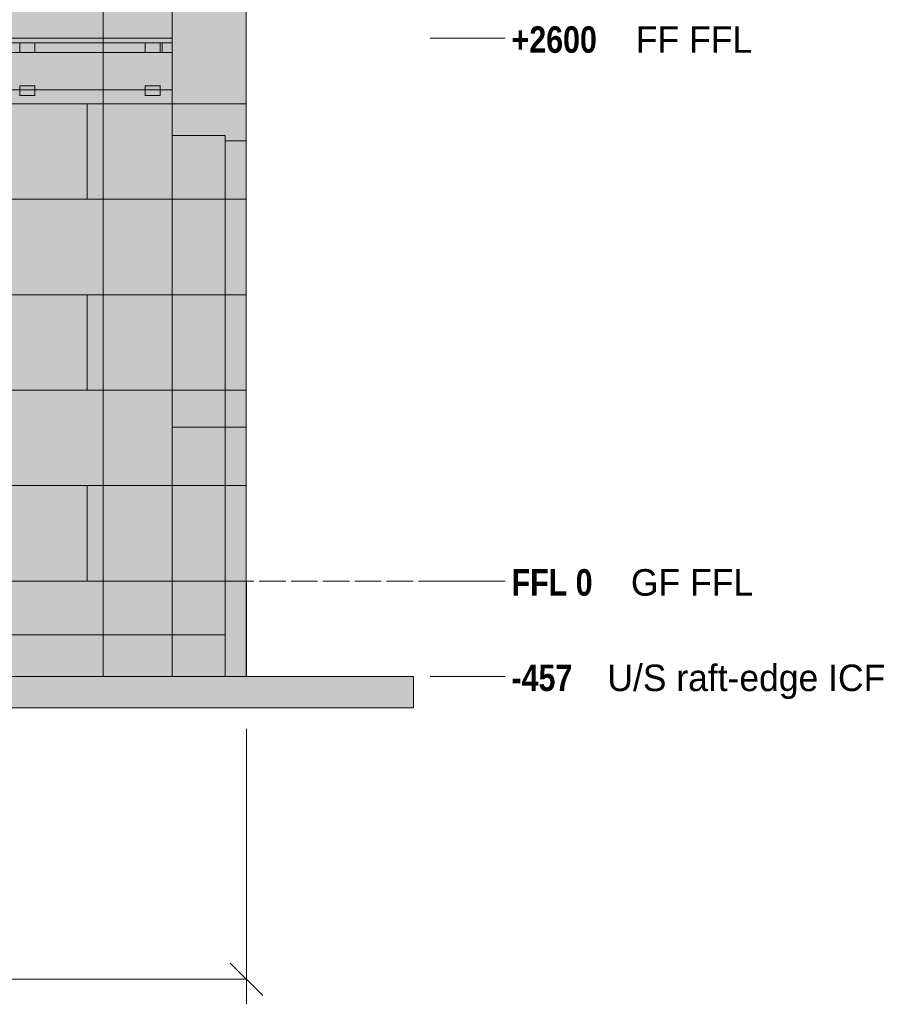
# Model space of a CAD drawing. Header units: millimetres. Extents: x 17 to 413, y 4 to 292.
# Tile 63 of 66: x 263 to 304, y 109 to 156. Entities that reach past the tile are written whole.
import ezdxf

# ---------------------------------------------------------------- set-up
doc = ezdxf.new("R2010")
doc.units = ezdxf.units.MM
doc.linetypes.add('DASHED', pattern=[1.524, 1.27, -0.254])
for name, color, linetype in [('FILL-BELOW', 7, 'Continuous'), ('FILL-EPS', 7, 'Continuous'), ('FILL-LIGHT', 7, 'Continuous'), ('FILL-TIMBER', 7, 'Continuous'), ('LINE-C_2E8C94', 7, 'Continuous'), ('LINE-C_337880', 7, 'Continuous'), ('LINE-INK', 7, 'Continuous'), ('LINE-STEEL', 7, 'Continuous'), ('LINE-STEEL-DASH', 7, 'DASHED'), ('LINE-STEEL_GREY', 7, 'Continuous'), ('LINE-TIMBER_DK', 7, 'Continuous'), ('TEXT-STEEL', 7, 'Continuous')]:
    doc.layers.add(name, color=color, linetype=linetype)
doc.styles.add('OpenSansCondensed-Bold', font='OpenSansCondensed-Bold.ttf')

msp = doc.modelspace()

# ---------------------------------------------------------------- hatches: boundary and pattern name
at = {"layer": 'FILL-BELOW', "true_color": 0x8c8c91}
h = msp.add_hatch(color=252, dxfattribs=at)
h.dxf.hatch_style = 1
h.paths.add_polyline_path([(197.099, 154.887), (197.099, 155.107), (209.901, 155.107), (233.901, 155.107), (257.901, 155.107), (269.901, 155.107), (269.901, 154.887), (257.901, 154.887), (233.901, 154.887), (209.901, 154.887)])
h = msp.add_hatch(color=252, dxfattribs=at)
h.dxf.hatch_style = 1
h.paths.add_polyline_path([(197.099, 155.107), (197.901, 155.107), (209.901, 155.107), (233.901, 155.107), (257.901, 155.107), (269.901, 155.107), (269.901, 154.887), (257.901, 154.887), (233.901, 154.887), (209.901, 154.887), (197.901, 154.887), (197.099, 154.887)])
h = msp.add_hatch(color=252, dxfattribs=at)
h.dxf.hatch_style = 1
h.paths.add_polyline_path([(197.099, 154.887), (197.099, 155.107), (197.901, 155.107), (221.901, 155.107), (245.901, 155.107), (257.901, 155.107), (269.901, 155.107), (269.901, 154.887), (245.901, 154.887), (221.901, 154.887), (209.901, 154.887), (197.901, 154.887)])
h = msp.add_hatch(color=252, dxfattribs=at)
h.dxf.hatch_style = 1
h.paths.add_polyline_path([(197.099, 155.107), (197.901, 155.107), (209.901, 155.107), (233.901, 155.107), (257.901, 155.107), (269.901, 155.107), (269.901, 154.887), (257.901, 154.887), (233.901, 154.887), (209.901, 154.887), (197.901, 154.887), (197.099, 154.887)])
h = msp.add_hatch(color=252, dxfattribs=at)
h.dxf.hatch_style = 1
h.paths.add_polyline_path([(197.099, 154.887), (197.099, 155.107), (197.901, 155.107), (221.901, 155.107), (245.901, 155.107), (257.901, 155.107), (269.901, 155.107), (269.901, 154.887), (245.901, 154.887), (221.901, 154.887), (209.901, 154.887), (197.901, 154.887)])
h = msp.add_hatch(color=252, dxfattribs=at)
h.dxf.hatch_style = 1
h.paths.add_polyline_path([(197.099, 155.107), (197.901, 155.107), (209.901, 155.107), (233.901, 155.107), (257.901, 155.107), (269.901, 155.107), (269.901, 154.887), (257.901, 154.887), (233.901, 154.887), (209.901, 154.887), (197.901, 154.887), (197.099, 154.887)])
h = msp.add_hatch(color=252, dxfattribs=at)
h.dxf.hatch_style = 1
h.paths.add_polyline_path([(197.099, 154.887), (197.099, 155.107), (197.901, 155.107), (221.901, 155.107), (245.901, 155.107), (257.901, 155.107), (269.901, 155.107), (269.901, 154.887), (245.901, 154.887), (221.901, 154.887), (209.901, 154.887), (197.901, 154.887)])
h = msp.add_hatch(color=252, dxfattribs=at)
h.dxf.hatch_style = 1
h.paths.add_polyline_path([(197.099, 155.107), (197.901, 155.107), (209.901, 155.107), (233.901, 155.107), (257.901, 155.107), (269.901, 155.107), (269.901, 154.887), (257.901, 154.887), (233.901, 154.887), (209.901, 154.887), (197.901, 154.887), (197.099, 154.887)])
h = msp.add_hatch(color=252, dxfattribs=at)
h.dxf.hatch_style = 1
h.paths.add_polyline_path([(197.099, 154.887), (197.099, 155.107), (197.901, 155.107), (221.901, 155.107), (245.901, 155.107), (257.901, 155.107), (269.901, 155.107), (269.901, 154.887), (245.901, 154.887), (221.901, 154.887), (209.901, 154.887), (197.901, 154.887)])
h = msp.add_hatch(color=252, dxfattribs=at)
h.dxf.hatch_style = 1
h.paths.add_polyline_path([(197.099, 155.107), (269.901, 155.107), (269.901, 154.887), (197.901, 154.887), (197.099, 154.887)])
h = msp.add_hatch(color=252, dxfattribs=at)
h.dxf.hatch_style = 1
h.paths.add_polyline_path([(197.099, 154.887), (197.099, 155.107), (209.901, 155.107), (233.901, 155.107), (257.901, 155.107), (269.901, 155.107), (269.901, 154.887), (257.901, 154.887), (233.901, 154.887), (209.901, 154.887)])
h = msp.add_hatch(color=252, dxfattribs=at)
h.dxf.hatch_style = 1
h.paths.add_polyline_path([(197.099, 154.887), (197.099, 155.107), (197.901, 155.107), (221.901, 155.107), (245.901, 155.107), (257.901, 155.107), (269.901, 155.107), (269.901, 154.887), (245.901, 154.887), (221.901, 154.887), (209.901, 154.887), (197.901, 154.887)])
h = msp.add_hatch(color=252, dxfattribs=at)
h.dxf.hatch_style = 1
h.paths.add_polyline_path([(197.099, 155.107), (197.901, 155.107), (209.901, 155.107), (233.901, 155.107), (257.901, 155.107), (269.901, 155.107), (269.901, 154.887), (257.901, 154.887), (233.901, 154.887), (209.901, 154.887), (197.901, 154.887), (197.099, 154.887)])
h = msp.add_hatch(color=252, dxfattribs=at)
h.dxf.hatch_style = 1
h.paths.add_polyline_path([(197.099, 154.887), (197.099, 155.107), (197.901, 155.107), (221.901, 155.107), (245.901, 155.107), (257.901, 155.107), (269.901, 155.107), (269.901, 154.887), (245.901, 154.887), (221.901, 154.887), (209.901, 154.887), (197.901, 154.887)])
h = msp.add_hatch(color=252, dxfattribs=at)
h.dxf.hatch_style = 1
h.paths.add_polyline_path([(197.099, 155.107), (197.901, 155.107), (209.901, 155.107), (233.901, 155.107), (257.901, 155.107), (269.901, 155.107), (269.901, 154.887), (257.901, 154.887), (233.901, 154.887), (209.901, 154.887), (197.901, 154.887), (197.099, 154.887)])
h = msp.add_hatch(color=252, dxfattribs=at)
h.dxf.hatch_style = 1
h.paths.add_polyline_path([(197.099, 154.887), (197.099, 155.107), (197.901, 155.107), (221.901, 155.107), (245.901, 155.107), (257.901, 155.107), (269.901, 155.107), (269.901, 154.887), (245.901, 154.887), (221.901, 154.887), (209.901, 154.887), (197.901, 154.887)])
h = msp.add_hatch(color=252, dxfattribs=at)
h.dxf.hatch_style = 1
h.paths.add_polyline_path([(197.099, 155.107), (197.901, 155.107), (209.901, 155.107), (233.901, 155.107), (257.901, 155.107), (269.901, 155.107), (269.901, 154.887), (257.901, 154.887), (233.901, 154.887), (209.901, 154.887), (197.901, 154.887), (197.099, 154.887)])
h = msp.add_hatch(color=252, dxfattribs=at)
h.dxf.hatch_style = 1
h.paths.add_polyline_path([(197.099, 154.887), (197.099, 155.107), (197.901, 155.107), (221.901, 155.107), (245.901, 155.107), (257.901, 155.107), (269.901, 155.107), (269.901, 154.887), (245.901, 154.887), (221.901, 154.887), (209.901, 154.887), (197.901, 154.887)])
h = msp.add_hatch(color=252, dxfattribs=at)
h.dxf.hatch_style = 1
h.paths.add_polyline_path([(197.099, 155.107), (197.901, 155.107), (209.901, 155.107), (233.901, 155.107), (257.901, 155.107), (269.901, 155.107), (269.901, 154.887), (257.901, 154.887), (233.901, 154.887), (209.901, 154.887), (197.901, 154.887), (197.099, 154.887)])
h = msp.add_hatch(color=252, dxfattribs=at)
h.dxf.hatch_style = 1
h.paths.add_polyline_path([(197.099, 155.107), (269.901, 155.107), (269.901, 154.887), (197.901, 154.887), (197.099, 154.887)])
h = msp.add_hatch(color=252, dxfattribs=at)
h.dxf.hatch_style = 1
h.paths.add_polyline_path([(256.33, 155.107), (257.901, 155.107), (269.901, 155.107), (269.901, 154.887), (257.901, 154.887), (256.33, 154.887)])
h = msp.add_hatch(color=252, dxfattribs=at)
h.dxf.hatch_style = 1
h.paths.add_polyline_path([(256.33, 155.107), (257.901, 155.107), (269.901, 155.107), (269.901, 154.887), (257.901, 154.887), (256.33, 154.887)])
at = {"layer": 'FILL-EPS', "true_color": 0xccffff}
h = msp.add_hatch(color=7, dxfattribs=at)
h.dxf.hatch_style = 1
h.paths.add_polyline_path([(197.099, 129.107), (197.099, 156.539), (269.901, 156.539), (269.901, 129.107)])
h = msp.add_hatch(color=7, dxfattribs=at)
h.dxf.hatch_style = 1
h.paths.add_polyline_path([(197.099, 156.539), (269.901, 156.539), (269.901, 129.107), (197.099, 129.107)])
h = msp.add_hatch(color=7, dxfattribs=at)
h.dxf.hatch_style = 1
h.paths.add_polyline_path([(197.101, 129.107), (197.101, 156.539), (269.899, 156.539), (269.899, 129.107)])
h = msp.add_hatch(color=7, dxfattribs=at)
h.dxf.hatch_style = 1
h.paths.add_polyline_path([(197.101, 156.539), (269.899, 156.539), (269.899, 129.107), (197.101, 129.107)])
h = msp.add_hatch(color=7, dxfattribs=at)
h.dxf.hatch_style = 1
h.paths.add_polyline_path([(197.101, 129.107), (197.101, 156.539), (269.899, 156.539), (269.899, 129.107)])
h = msp.add_hatch(color=7, dxfattribs=at)
h.dxf.hatch_style = 1
h.paths.add_polyline_path([(197.101, 156.539), (269.899, 156.539), (269.899, 129.107), (197.101, 129.107)])
h = msp.add_hatch(color=7, dxfattribs=at)
h.dxf.hatch_style = 1
h.paths.add_polyline_path([(269.899, 156.555), (269.901, 156.539), (273.457, 156.539), (273.457, 129.107), (269.901, 129.107), (269.899, 129.107), (269.899, 156.539), (269.899, 156.539), (269.899, 156.555)])
h = msp.add_hatch(color=7, dxfattribs=at)
h.dxf.hatch_style = 1
h.paths.add_polyline_path([(269.899, 129.107), (269.899, 156.539), (273.457, 156.539), (273.457, 129.107)])
h = msp.add_hatch(color=7, dxfattribs=at)
h.dxf.hatch_style = 1
h.paths.add_polyline_path([(269.899, 129.091), (269.899, 129.091), (269.899, 156.539), (269.901, 156.539), (273.457, 156.539), (273.457, 129.107), (269.901, 129.107)])
h = msp.add_hatch(color=7, dxfattribs=at)
h.dxf.hatch_style = 1
h.paths.add_polyline_path([(269.899, 156.539), (273.457, 156.539), (273.457, 129.107), (269.899, 129.107)])
h = msp.add_hatch(color=7, dxfattribs=at)
h.dxf.hatch_style = 1
h.paths.add_polyline_path([(269.901, 129.107), (269.901, 156.539), (273.457, 156.539), (273.457, 129.107)])
h = msp.add_hatch(color=7, dxfattribs=at)
h.dxf.hatch_style = 1
h.paths.add_polyline_path([(269.901, 156.539), (273.457, 156.539), (273.457, 129.107), (269.901, 129.107)])
h = msp.add_hatch(color=7, dxfattribs=at)
h.dxf.hatch_style = 1
h.paths.add_polyline_path([(269.901, 150.448), (272.452, 150.448), (272.452, 129.107), (269.901, 129.107)])
h = msp.add_hatch(color=7, dxfattribs=at)
h.dxf.hatch_style = 1
h.paths.add_polyline_path([(269.901, 129.107), (269.901, 150.448), (272.452, 150.448), (272.452, 129.107)])
h = msp.add_hatch(color=7, dxfattribs=at)
h.dxf.hatch_style = 1
h.paths.add_polyline_path([(269.901, 150.448), (272.452, 150.448), (272.452, 136.477), (269.901, 136.477)])
h = msp.add_hatch(color=7, dxfattribs=at)
h.dxf.hatch_style = 1
h.paths.add_polyline_path([(269.901, 136.477), (269.901, 150.448), (272.452, 150.448), (272.452, 136.477)])
h = msp.add_hatch(color=7, dxfattribs=at)
h.dxf.hatch_style = 1
h.paths.add_polyline_path([(269.901, 150.448), (272.452, 150.448), (272.452, 136.477), (269.901, 136.477)])
h = msp.add_hatch(color=7, dxfattribs=at)
h.dxf.hatch_style = 1
h.paths.add_polyline_path([(269.901, 136.477), (269.901, 150.448), (272.452, 150.448), (272.452, 136.477)])
h = msp.add_hatch(color=7, dxfattribs=at)
h.dxf.hatch_style = 1
h.paths.add_polyline_path([(269.901, 150.448), (272.452, 150.448), (272.452, 129.107), (269.901, 129.107)])
h = msp.add_hatch(color=7, dxfattribs=at)
h.dxf.hatch_style = 1
h.paths.add_polyline_path([(269.901, 129.107), (269.901, 150.448), (272.452, 150.448), (272.452, 129.107)])
h = msp.add_hatch(color=7, dxfattribs=at)
h.dxf.hatch_style = 1
h.paths.add_polyline_path([(272.452, 150.198), (273.457, 150.198), (273.457, 129.107), (272.452, 129.107)])
h = msp.add_hatch(color=7, dxfattribs=at)
h.dxf.hatch_style = 1
h.paths.add_polyline_path([(272.452, 129.107), (272.452, 150.198), (273.457, 150.198), (273.457, 129.107)])
h = msp.add_hatch(color=7, dxfattribs=at)
h.dxf.hatch_style = 1
h.paths.add_polyline_path([(272.452, 150.198), (273.457, 150.198), (273.457, 136.477), (272.452, 136.477)])
h = msp.add_hatch(color=7, dxfattribs=at)
h.dxf.hatch_style = 1
h.paths.add_polyline_path([(272.452, 136.477), (272.452, 150.198), (273.457, 150.198), (273.457, 136.477)])
h = msp.add_hatch(color=7, dxfattribs=at)
h.dxf.hatch_style = 1
h.paths.add_polyline_path([(272.452, 150.198), (273.457, 150.198), (273.457, 136.477), (272.452, 136.477)])
h = msp.add_hatch(color=7, dxfattribs=at)
h.dxf.hatch_style = 1
h.paths.add_polyline_path([(272.452, 136.477), (272.452, 150.198), (273.457, 150.198), (273.457, 136.477)])
h = msp.add_hatch(color=7, dxfattribs=at)
h.dxf.hatch_style = 1
h.paths.add_polyline_path([(272.452, 150.198), (273.457, 150.198), (273.457, 129.107), (272.452, 129.107)])
h = msp.add_hatch(color=7, dxfattribs=at)
h.dxf.hatch_style = 1
h.paths.add_polyline_path([(272.452, 129.107), (272.452, 150.198), (273.457, 150.198), (273.457, 129.107)])
h = msp.add_hatch(color=7, dxfattribs=at)
h.dxf.hatch_style = 1
h.paths.add_polyline_path([(197.101, 124.535), (197.101, 129.107), (269.899, 129.107), (269.899, 124.535)])
h = msp.add_hatch(color=7, dxfattribs=at)
h.dxf.hatch_style = 1
h.paths.add_polyline_path([(197.101, 129.107), (268.883, 129.107), (269.899, 129.107), (269.899, 124.535), (268.883, 124.535), (197.101, 124.535)])
h = msp.add_hatch(color=7, dxfattribs=at)
h.dxf.hatch_style = 1
h.paths.add_polyline_path([(197.101, 124.535), (197.101, 129.107), (268.884, 129.107), (268.9, 129.107), (269.899, 129.107), (269.899, 124.535), (268.884, 124.535)])
h = msp.add_hatch(color=7, dxfattribs=at)
h.dxf.hatch_style = 1
h.paths.add_polyline_path([(197.101, 129.107), (269.899, 129.107), (269.899, 124.535), (197.101, 124.535)])
h = msp.add_hatch(color=7, dxfattribs=at)
h.dxf.hatch_style = 1
h.paths.add_polyline_path([(269.899, 124.535), (269.899, 129.107), (273.457, 129.107), (273.457, 124.535)])
h = msp.add_hatch(color=7, dxfattribs=at)
h.dxf.hatch_style = 1
h.paths.add_polyline_path([(269.899, 129.107), (272.442, 129.107), (272.442, 124.535), (269.899, 124.535)])
h = msp.add_hatch(color=7, dxfattribs=at)
h.dxf.hatch_style = 1
h.paths.add_polyline_path([(269.899, 124.535), (269.899, 129.107), (270.914, 129.107), (272.442, 129.107), (272.442, 124.535), (270.914, 124.535)])
h = msp.add_hatch(color=7, dxfattribs=at)
h.dxf.hatch_style = 1
h.paths.add_polyline_path([(269.899, 129.107), (273.457, 129.107), (273.457, 124.535), (269.899, 124.535)])
h = msp.add_hatch(color=7, dxfattribs=at)
h.dxf.hatch_style = 1
h.paths.add_polyline_path([(272.442, 129.107), (273.457, 129.107), (273.457, 124.535), (272.442, 124.535)])
h = msp.add_hatch(color=7, dxfattribs=at)
h.dxf.hatch_style = 1
h.paths.add_polyline_path([(272.442, 124.535), (272.442, 129.107), (273.457, 129.107), (273.457, 124.535), (272.442, 124.535)])
h = msp.add_hatch(color=7, dxfattribs=at)
h.dxf.hatch_style = 1
h.paths.add_polyline_path([(272.442, 129.107), (273.457, 129.107), (273.457, 124.535), (272.442, 124.535)])
h = msp.add_hatch(color=7, dxfattribs=at)
h.dxf.hatch_style = 1
h.paths.add_polyline_path([(272.442, 124.535), (272.442, 129.107), (273.457, 129.107), (273.457, 124.535), (272.442, 124.535)])
at = {"layer": 'FILL-EPS', "true_color": 0xc0f0f0}
h = msp.add_hatch(color=254, dxfattribs=at)
h.dxf.hatch_style = 1
h.paths.add_polyline_path([(273.457, 129.107), (273.457, 129.107), (273.457, 129.123), (273.462, 129.123), (273.464, 129.123), (273.466, 129.123), (273.466, 124.535), (273.466, 124.519), (273.461, 124.519), (273.458, 124.519), (273.457, 124.519), (273.457, 124.531), (273.457, 124.535), (273.457, 129.107)])
at = {"layer": 'FILL-LIGHT', "true_color": 0xdbdbde}
h = msp.add_hatch(color=254, dxfattribs=at)
h.dxf.hatch_style = 1
h.paths.add_polyline_path([(194.559, 126.535), (194.559, 129.107), (272.442, 129.107), (272.442, 126.535)])
h = msp.add_hatch(color=254, dxfattribs=at)
h.dxf.hatch_style = 1
h.paths.add_polyline_path([(194.559, 129.107), (272.442, 129.107), (272.442, 126.535), (194.559, 126.535)])
h = msp.add_hatch(color=254, dxfattribs=at)
h.dxf.hatch_style = 1
h.paths.add_polyline_path([(185.542, 123.035), (185.542, 124.535), (281.457, 124.535), (281.457, 123.035)])
h = msp.add_hatch(color=254, dxfattribs=at)
h.dxf.hatch_style = 1
h.paths.add_polyline_path([(185.542, 124.535), (281.457, 124.535), (281.457, 123.035), (185.542, 123.035)])
at = {"layer": 'FILL-TIMBER', "true_color": 0xedd6a8}
h = msp.add_hatch(color=41, dxfattribs=at)
h.dxf.hatch_style = 1
h.paths.add_polyline_path([(197.099, 154.887), (197.568, 154.887), (197.568, 154.417), (269.432, 154.417), (269.432, 154.887), (269.901, 154.887), (269.901, 154.417), (269.901, 153.387), (269.901, 152.637), (197.099, 152.637), (197.099, 154.887)])
h = msp.add_hatch(color=41, dxfattribs=at)
h.dxf.hatch_style = 1
h.paths.add_polyline_path([(197.099, 153.387), (197.099, 154.417), (197.099, 154.887), (197.568, 154.887), (197.568, 154.417), (269.432, 154.417), (269.432, 154.887), (269.901, 154.887), (269.901, 152.637), (197.099, 152.637)])
h = msp.add_hatch(color=41, dxfattribs=at)
h.dxf.hatch_style = 1
h.paths.add_polyline_path([(256.33, 154.417), (269.432, 154.417), (269.432, 154.887), (269.901, 154.887), (269.901, 152.637), (256.33, 152.637)])
h = msp.add_hatch(color=41, dxfattribs=at)
h.dxf.hatch_style = 1
h.paths.add_polyline_path([(256.33, 152.637), (256.33, 154.417), (269.432, 154.417), (269.432, 154.887), (269.901, 154.887), (269.901, 154.417), (269.901, 153.387), (269.901, 152.637)])
h = msp.add_hatch(color=41, dxfattribs=at)
h.dxf.hatch_style = 1
h.paths.add_polyline_path([(262.611, 154.417), (262.611, 154.887), (263.332, 154.887), (263.332, 154.417)])
h = msp.add_hatch(color=41, dxfattribs=at)
h.dxf.hatch_style = 1
h.paths.add_polyline_path([(262.611, 154.417), (262.611, 154.887), (263.332, 154.887), (263.332, 154.417)])
h = msp.add_hatch(color=41, dxfattribs=at)
h.dxf.hatch_style = 1
h.paths.add_polyline_path([(262.611, 154.887), (263.332, 154.887), (263.332, 154.417), (262.611, 154.417)])
h = msp.add_hatch(color=41, dxfattribs=at)
h.dxf.hatch_style = 1
h.paths.add_polyline_path([(262.611, 154.417), (262.611, 154.887), (263.332, 154.887), (263.332, 154.417)])
h = msp.add_hatch(color=41, dxfattribs=at)
h.dxf.hatch_style = 1
h.paths.add_polyline_path([(262.611, 154.887), (263.332, 154.887), (263.332, 154.417), (262.611, 154.417)])
h = msp.add_hatch(color=41, dxfattribs=at)
h.dxf.hatch_style = 1
h.paths.add_polyline_path([(262.611, 154.417), (262.611, 154.887), (263.332, 154.887), (263.332, 154.417)])
h = msp.add_hatch(color=41, dxfattribs=at)
h.dxf.hatch_style = 1
h.paths.add_polyline_path([(262.611, 154.417), (262.611, 154.887), (263.332, 154.887), (263.332, 154.417)])
h = msp.add_hatch(color=41, dxfattribs=at)
h.dxf.hatch_style = 1
h.paths.add_polyline_path([(268.611, 154.417), (268.611, 154.887), (269.332, 154.887), (269.332, 154.417)])
h = msp.add_hatch(color=41, dxfattribs=at)
h.dxf.hatch_style = 1
h.paths.add_polyline_path([(268.611, 154.417), (268.611, 154.887), (269.332, 154.887), (269.332, 154.417)])
h = msp.add_hatch(color=41, dxfattribs=at)
h.dxf.hatch_style = 1
h.paths.add_polyline_path([(268.611, 154.887), (269.332, 154.887), (269.332, 154.417), (268.611, 154.417)])
h = msp.add_hatch(color=41, dxfattribs=at)
h.dxf.hatch_style = 1
h.paths.add_polyline_path([(268.611, 154.417), (268.611, 154.887), (269.332, 154.887), (269.332, 154.417)])
h = msp.add_hatch(color=41, dxfattribs=at)
h.dxf.hatch_style = 1
h.paths.add_polyline_path([(268.611, 154.887), (269.332, 154.887), (269.332, 154.417), (268.611, 154.417)])
h = msp.add_hatch(color=41, dxfattribs=at)
h.dxf.hatch_style = 1
h.paths.add_polyline_path([(268.611, 154.417), (268.611, 154.887), (269.332, 154.887), (269.332, 154.417)])
h = msp.add_hatch(color=41, dxfattribs=at)
h.dxf.hatch_style = 1
h.paths.add_polyline_path([(268.611, 154.417), (268.611, 154.887), (269.332, 154.887), (269.332, 154.417)])
h = msp.add_hatch(color=41, dxfattribs=at)
h.dxf.hatch_style = 1
h.paths.add_polyline_path([(197.099, 154.417), (269.901, 154.417), (269.901, 152.637), (197.099, 152.637)])
h = msp.add_hatch(color=41, dxfattribs=at)
h.dxf.hatch_style = 1
h.paths.add_polyline_path([(197.099, 152.637), (197.099, 154.417), (269.901, 154.417), (269.901, 152.637)])
h = msp.add_hatch(color=41, dxfattribs=at)
h.dxf.hatch_style = 1
h.paths.add_polyline_path([(256.33, 152.637), (256.33, 154.417), (269.901, 154.417), (269.901, 152.637)])
h = msp.add_hatch(color=41, dxfattribs=at)
h.dxf.hatch_style = 1
h.paths.add_polyline_path([(256.33, 154.417), (269.901, 154.417), (269.901, 152.637), (256.33, 152.637)])
h = msp.add_hatch(color=41, dxfattribs=at)
h.dxf.hatch_style = 1
h.paths.add_polyline_path([(262.611, 152.357), (262.611, 152.827), (263.332, 152.827), (263.332, 152.357)])
h = msp.add_hatch(color=41, dxfattribs=at)
h.dxf.hatch_style = 1
h.paths.add_polyline_path([(262.611, 152.357), (262.611, 152.827), (263.332, 152.827), (263.332, 152.357)])
h = msp.add_hatch(color=41, dxfattribs=at)
h.dxf.hatch_style = 1
h.paths.add_polyline_path([(262.611, 152.827), (263.332, 152.827), (263.332, 152.357), (262.611, 152.357)])
h = msp.add_hatch(color=41, dxfattribs=at)
h.dxf.hatch_style = 1
h.paths.add_polyline_path([(262.611, 152.357), (262.611, 152.827), (263.332, 152.827), (263.332, 152.357)])
h = msp.add_hatch(color=41, dxfattribs=at)
h.dxf.hatch_style = 1
h.paths.add_polyline_path([(262.611, 152.827), (263.332, 152.827), (263.332, 152.357), (262.611, 152.357)])
h = msp.add_hatch(color=41, dxfattribs=at)
h.dxf.hatch_style = 1
h.paths.add_polyline_path([(262.611, 152.357), (262.611, 152.827), (263.332, 152.827), (263.332, 152.357)])
h = msp.add_hatch(color=41, dxfattribs=at)
h.dxf.hatch_style = 1
h.paths.add_polyline_path([(262.611, 152.357), (262.611, 152.827), (263.332, 152.827), (263.332, 152.357)])
h = msp.add_hatch(color=41, dxfattribs=at)
h.dxf.hatch_style = 1
h.paths.add_polyline_path([(268.611, 152.357), (268.611, 152.827), (269.332, 152.827), (269.332, 152.357)])
h = msp.add_hatch(color=41, dxfattribs=at)
h.dxf.hatch_style = 1
h.paths.add_polyline_path([(268.611, 152.357), (268.611, 152.827), (269.332, 152.827), (269.332, 152.357)])
h = msp.add_hatch(color=41, dxfattribs=at)
h.dxf.hatch_style = 1
h.paths.add_polyline_path([(268.611, 152.827), (269.332, 152.827), (269.332, 152.357), (268.611, 152.357)])
h = msp.add_hatch(color=41, dxfattribs=at)
h.dxf.hatch_style = 1
h.paths.add_polyline_path([(268.611, 152.357), (268.611, 152.827), (269.332, 152.827), (269.332, 152.357)])
h = msp.add_hatch(color=41, dxfattribs=at)
h.dxf.hatch_style = 1
h.paths.add_polyline_path([(268.611, 152.827), (269.332, 152.827), (269.332, 152.357), (268.611, 152.357)])
h = msp.add_hatch(color=41, dxfattribs=at)
h.dxf.hatch_style = 1
h.paths.add_polyline_path([(268.611, 152.357), (268.611, 152.827), (269.332, 152.827), (269.332, 152.357)])
h = msp.add_hatch(color=41, dxfattribs=at)
h.dxf.hatch_style = 1
h.paths.add_polyline_path([(268.611, 152.357), (268.611, 152.827), (269.332, 152.827), (269.332, 152.357)])

# ---------------------------------------------------------------- linework, layer by layer
at = {"layer": 'LINE-C_2E8C94', "lineweight": 5}
for points in [[(197.099, 129.107), (197.099, 156.539), (269.901, 156.539), (269.901, 129.107)], [(197.099, 156.539), (197.099, 156.539), (269.901, 156.539), (269.901, 129.107), (197.099, 129.107), (197.099, 156.539)], [(197.101, 129.107), (197.101, 129.107), (197.101, 156.539), (269.899, 156.539), (269.899, 129.107), (197.101, 129.107)], [(197.101, 156.539), (197.101, 156.539), (197.101, 156.539), (269.899, 156.539), (269.899, 129.107), (269.899, 129.107), (197.101, 129.107)], [(197.101, 129.107), (197.101, 129.107), (197.101, 156.539), (269.899, 156.539), (269.899, 129.107), (197.101, 129.107)], [(197.101, 156.539), (197.101, 156.539), (197.101, 156.539), (269.899, 156.539), (269.899, 129.107), (269.899, 129.107), (197.101, 129.107)], [(269.899, 156.555), (269.901, 156.539), (273.457, 156.539), (273.457, 129.107), (273.457, 129.107), (273.457, 129.107), (269.901, 129.107), (269.901, 129.107), (269.899, 129.107), (269.899, 156.539), (269.899, 156.539), (269.899, 156.539), (269.899, 156.555)], [(269.899, 129.107), (269.899, 129.107), (269.899, 156.539), (273.457, 156.539), (273.457, 156.539), (273.457, 156.539), (273.457, 129.107)], [(269.899, 129.091), (269.899, 129.091), (269.899, 156.539), (269.901, 156.539), (269.901, 156.539), (273.457, 156.539), (273.457, 156.539), (273.457, 129.107), (269.901, 129.107)], [(269.899, 156.539), (269.899, 156.539), (273.457, 156.539), (273.457, 129.107), (269.899, 129.107), (269.899, 156.539)], [(269.901, 129.107), (269.901, 156.539), (273.457, 156.539), (273.457, 156.539), (273.457, 129.107)], [(269.901, 156.539), (269.901, 156.539), (269.901, 156.539), (273.457, 156.539), (273.457, 129.107), (273.457, 129.107), (273.457, 129.107), (269.901, 129.107)], [(269.901, 150.448), (272.452, 150.448), (272.452, 129.107), (269.901, 129.107)], [(269.901, 129.107), (269.901, 129.107), (269.901, 150.448), (272.452, 150.448), (272.452, 150.448), (272.452, 150.448), (272.452, 129.107)], [(269.901, 150.448), (272.452, 150.448), (272.452, 136.477), (272.452, 136.477), (272.452, 136.477), (269.901, 136.477)], [(269.901, 136.477), (269.901, 136.477), (269.901, 150.448), (272.452, 150.448), (272.452, 136.477)], [(269.901, 150.448), (272.452, 150.448), (272.452, 136.477), (272.452, 136.477), (272.452, 136.477), (269.901, 136.477)], [(269.901, 136.477), (269.901, 136.477), (269.901, 150.448), (272.452, 150.448), (272.452, 136.477)], [(269.901, 150.448), (272.452, 150.448), (272.452, 129.107), (269.901, 129.107)], [(269.901, 129.107), (269.901, 129.107), (269.901, 150.448), (272.452, 150.448), (272.452, 150.448), (272.452, 150.448), (272.452, 129.107)], [(272.452, 150.198), (273.457, 150.198), (273.457, 129.107), (273.457, 129.107), (272.452, 129.107)], [(272.452, 129.107), (272.452, 150.198), (273.457, 150.198), (273.457, 129.107)], [(272.452, 150.198), (273.457, 150.198), (273.457, 136.477), (272.452, 136.477)], [(272.452, 136.477), (272.452, 136.477), (272.452, 150.198), (273.457, 150.198), (273.457, 150.198), (273.457, 136.477), (272.452, 136.477)], [(272.452, 150.198), (273.457, 150.198), (273.457, 136.477), (272.452, 136.477)], [(272.452, 136.477), (272.452, 136.477), (272.452, 150.198), (273.457, 150.198), (273.457, 150.198), (273.457, 136.477), (272.452, 136.477)], [(272.452, 150.198), (273.457, 150.198), (273.457, 129.107), (273.457, 129.107), (272.452, 129.107)], [(272.452, 129.107), (272.452, 150.198), (273.457, 150.198), (273.457, 129.107)], [(197.101, 124.535), (197.101, 129.107), (269.899, 129.107), (269.899, 124.535)], [(197.101, 129.107), (268.883, 129.107), (268.883, 129.107), (269.899, 129.107), (269.899, 124.535), (269.899, 124.535), (268.883, 124.535), (268.883, 124.535), (197.101, 124.535), (197.101, 129.107)], [(197.101, 124.535), (197.101, 129.107), (268.884, 129.107), (268.884, 129.107), (268.9, 129.107), (268.9, 129.107), (269.899, 129.107), (269.899, 129.107), (269.899, 129.107), (269.899, 129.107), (269.899, 124.535), (268.884, 124.535), (268.884, 124.535), (268.884, 124.535)], [(197.101, 129.107), (269.899, 129.107), (269.899, 124.535), (269.899, 124.535), (269.899, 124.535), (269.899, 124.535), (197.101, 124.535), (197.101, 129.107)], [(269.899, 124.535), (269.899, 129.107), (273.457, 129.107), (273.457, 124.535)], [(269.899, 129.107), (272.442, 129.107), (272.442, 124.535), (269.899, 124.535), (269.899, 129.107)], [(269.899, 124.535), (269.899, 124.535), (269.899, 129.107), (270.914, 129.107), (272.442, 129.107), (272.442, 124.535), (270.914, 124.535), (270.914, 124.535), (270.914, 124.535)], [(269.899, 129.107), (273.457, 129.107), (273.457, 124.535), (273.457, 124.535), (269.899, 124.535)], [(272.442, 129.107), (273.457, 129.107), (273.457, 124.535), (273.457, 124.535), (272.442, 124.535)], [(272.442, 124.535), (272.442, 124.535), (272.442, 129.107), (273.457, 129.107), (273.457, 129.107), (273.457, 129.107), (273.457, 129.107), (273.457, 129.107), (273.457, 124.535), (272.442, 124.535), (272.442, 124.535), (272.442, 124.535)], [(272.442, 129.107), (273.457, 129.107), (273.457, 124.535), (273.457, 124.535), (272.442, 124.535)], [(272.442, 124.535), (272.442, 124.535), (272.442, 129.107), (273.457, 129.107), (273.457, 129.107), (273.457, 129.107), (273.457, 129.107), (273.457, 129.107), (273.457, 124.535), (272.442, 124.535), (272.442, 124.535), (272.442, 124.535)], [(273.457, 129.107), (273.457, 129.107), (273.457, 129.123), (273.462, 129.123), (273.464, 129.123), (273.466, 129.123), (273.466, 124.535), (273.466, 124.535), (273.466, 124.519), (273.461, 124.519), (273.458, 124.519), (273.457, 124.519), (273.457, 124.531), (273.457, 124.535), (273.457, 129.107)]]:
    msp.add_lwpolyline(points, close=True, dxfattribs=at)
at = {"layer": 'LINE-C_337880', "lineweight": 5}
for p, q in [((266.599, 151.967), (266.599, 156.529)), ((266.599, 151.967), (266.599, 156.529)), ((245.518, 151.967), (265.837, 151.967)), ((245.518, 151.967), (265.837, 151.967)), ((262.536, 151.967), (266.599, 151.967)), ((262.536, 151.967), (266.599, 151.967)), ((262.536, 151.967), (266.599, 151.967)), ((262.536, 151.967), (266.599, 151.967)), ((265.837, 147.395), (265.837, 151.967)), ((265.837, 151.967), (269.892, 151.967)), ((265.837, 147.395), (265.837, 151.967)), ((265.837, 151.967), (269.892, 151.967)), ((266.599, 147.395), (266.599, 151.967)), ((266.599, 151.967), (269.889, 151.967)), ((266.599, 147.395), (266.599, 151.967)), ((266.599, 151.967), (269.889, 151.967)), ((266.599, 151.967), (269.889, 151.967)), ((266.599, 151.967), (269.889, 151.967)), ((269.909, 151.967), (273.447, 151.967)), ((269.909, 151.967), (273.447, 151.967)), ((269.909, 151.967), (273.447, 151.967)), ((269.909, 151.967), (273.447, 151.967)), ((269.911, 151.967), (273.447, 151.967)), ((269.911, 151.967), (273.447, 151.967)), ((245.518, 147.395), (265.837, 147.395)), ((245.518, 147.395), (265.837, 147.395)), ((262.536, 147.395), (266.599, 147.395)), ((262.536, 147.395), (266.599, 147.395)), ((262.536, 147.395), (266.599, 147.395)), ((262.536, 147.395), (266.599, 147.395)), ((265.837, 147.395), (269.892, 147.395)), ((265.837, 147.395), (269.892, 147.395)), ((266.599, 147.395), (269.889, 147.395)), ((266.599, 147.395), (269.889, 147.395)), ((266.599, 142.823), (266.599, 147.395)), ((266.599, 147.395), (269.889, 147.395)), ((266.599, 142.823), (266.599, 147.395)), ((266.599, 147.395), (269.889, 147.395)), ((269.909, 147.395), (273.447, 147.395)), ((269.909, 147.395), (273.447, 147.395)), ((269.909, 147.395), (273.447, 147.395)), ((269.909, 147.395), (273.447, 147.395)), ((269.911, 147.395), (273.447, 147.395)), ((269.911, 147.395), (272.442, 147.395)), ((269.911, 147.395), (272.442, 147.395)), ((269.911, 147.395), (272.442, 147.395)), ((269.911, 147.395), (272.442, 147.395)), ((269.911, 147.395), (272.442, 147.395)), ((269.911, 147.395), (272.442, 147.395)), ((269.911, 147.395), (272.442, 147.395)), ((269.911, 147.395), (272.442, 147.395)), ((269.911, 147.395), (273.447, 147.395)), ((272.462, 147.395), (273.447, 147.395)), ((272.462, 147.395), (273.447, 147.395)), ((272.462, 147.395), (273.447, 147.395)), ((272.462, 147.395), (273.447, 147.395)), ((272.462, 147.395), (273.447, 147.395)), ((272.462, 147.395), (273.447, 147.395)), ((272.462, 147.395), (273.447, 147.395)), ((272.462, 147.395), (273.447, 147.395)), ((245.518, 142.823), (265.837, 142.823)), ((245.518, 142.823), (265.837, 142.823)), ((262.536, 142.823), (266.599, 142.823)), ((262.536, 142.823), (266.599, 142.823)), ((262.536, 142.823), (266.599, 142.823)), ((262.536, 142.823), (266.599, 142.823)), ((265.837, 138.251), (265.837, 142.823)), ((265.837, 142.823), (269.892, 142.823)), ((265.837, 138.251), (265.837, 142.823)), ((265.837, 142.823), (269.892, 142.823)), ((266.599, 138.251), (266.599, 142.823)), ((266.599, 142.823), (269.889, 142.823)), ((266.599, 138.251), (266.599, 142.823)), ((266.599, 142.823), (269.889, 142.823)), ((266.599, 142.823), (269.889, 142.823)), ((266.599, 142.823), (269.889, 142.823)), ((269.909, 142.823), (273.447, 142.823)), ((269.909, 142.823), (273.447, 142.823)), ((269.909, 142.823), (273.447, 142.823)), ((269.909, 142.823), (273.447, 142.823)), ((269.911, 142.823), (273.447, 142.823)), ((269.911, 142.823), (272.442, 142.823)), ((269.911, 142.823), (272.442, 142.823)), ((269.911, 142.823), (272.442, 142.823)), ((269.911, 142.823), (272.442, 142.823)), ((269.911, 142.823), (272.442, 142.823)), ((269.911, 142.823), (272.442, 142.823)), ((269.911, 142.823), (272.442, 142.823)), ((269.911, 142.823), (272.442, 142.823)), ((269.911, 142.823), (273.447, 142.823)), ((272.462, 142.823), (273.447, 142.823)), ((272.462, 142.823), (273.447, 142.823)), ((272.462, 142.823), (273.447, 142.823)), ((272.462, 142.823), (273.447, 142.823)), ((272.462, 142.823), (273.447, 142.823)), ((272.462, 142.823), (273.447, 142.823)), ((272.462, 142.823), (273.447, 142.823)), ((272.462, 142.823), (273.447, 142.823)), ((245.518, 138.251), (265.837, 138.251)), ((245.518, 138.251), (265.837, 138.251)), ((262.536, 138.251), (266.599, 138.251)), ((262.536, 138.251), (266.599, 138.251)), ((262.536, 138.251), (266.599, 138.251)), ((262.536, 138.251), (266.599, 138.251)), ((265.837, 138.251), (269.892, 138.251)), ((265.837, 138.251), (269.892, 138.251)), ((266.599, 138.251), (269.889, 138.251)), ((266.599, 138.251), (269.889, 138.251)), ((266.599, 133.679), (266.599, 138.251)), ((266.599, 138.251), (269.889, 138.251)), ((266.599, 133.679), (266.599, 138.251)), ((266.599, 138.251), (269.889, 138.251)), ((269.909, 138.251), (273.447, 138.251)), ((269.909, 138.251), (273.447, 138.251)), ((269.909, 138.251), (273.447, 138.251)), ((269.909, 138.251), (273.447, 138.251)), ((269.911, 138.251), (273.447, 138.251)), ((269.911, 138.251), (272.442, 138.251)), ((269.911, 138.251), (272.442, 138.251)), ((269.911, 138.251), (272.442, 138.251)), ((269.911, 138.251), (272.442, 138.251)), ((269.911, 138.251), (272.442, 138.251)), ((269.911, 138.251), (272.442, 138.251)), ((269.911, 138.251), (272.442, 138.251)), ((269.911, 138.251), (272.442, 138.251)), ((269.911, 138.251), (273.447, 138.251)), ((272.462, 138.251), (273.447, 138.251)), ((272.462, 138.251), (273.447, 138.251)), ((272.462, 138.251), (273.447, 138.251)), ((272.462, 138.251), (273.447, 138.251)), ((272.462, 138.251), (273.447, 138.251)), ((272.462, 138.251), (273.447, 138.251)), ((272.462, 138.251), (273.447, 138.251)), ((272.462, 138.251), (273.447, 138.251)), ((245.518, 133.679), (265.837, 133.679)), ((245.518, 133.679), (265.837, 133.679)), ((262.536, 133.679), (266.599, 133.679)), ((262.536, 133.679), (266.599, 133.679)), ((262.536, 133.679), (266.599, 133.679)), ((262.536, 133.679), (266.599, 133.679)), ((265.837, 129.117), (265.837, 133.679)), ((265.837, 133.679), (269.892, 133.679)), ((265.837, 129.117), (265.837, 133.679)), ((265.837, 133.679), (269.892, 133.679)), ((266.599, 129.117), (266.599, 133.679)), ((266.599, 133.679), (269.889, 133.679)), ((266.599, 129.117), (266.599, 133.679)), ((266.599, 133.679), (269.889, 133.679)), ((266.599, 133.679), (269.889, 133.679)), ((266.599, 133.679), (269.889, 133.679)), ((269.909, 133.679), (273.447, 133.679)), ((269.909, 133.679), (273.447, 133.679)), ((269.909, 133.679), (273.447, 133.679)), ((269.909, 133.679), (273.447, 133.679)), ((269.911, 133.679), (273.447, 133.679)), ((269.911, 133.679), (272.442, 133.679)), ((269.911, 133.679), (272.442, 133.679)), ((269.911, 133.679), (272.442, 133.679)), ((269.911, 133.679), (272.442, 133.679)), ((269.911, 133.679), (273.447, 133.679)), ((272.462, 133.679), (273.447, 133.679)), ((272.462, 133.679), (273.447, 133.679)), ((272.462, 133.679), (273.447, 133.679)), ((272.462, 133.679), (273.447, 133.679)), ((266.599, 124.545), (266.599, 129.097)), ((266.599, 124.545), (266.599, 129.097))]:
    msp.add_line(p, q, dxfattribs=at)
at = {"layer": 'LINE-INK', "lineweight": 5}
for p, q in [((273.467, 122.035), (273.467, 108.835)), ((272.69, 110.813), (274.245, 109.257)), ((193.537, 110.035), (273.467, 110.035))]:
    msp.add_line(p, q, dxfattribs=at)
for points in [[(197.099, 154.887), (197.099, 155.107), (209.901, 155.107), (233.901, 155.107), (257.901, 155.107), (269.901, 155.107), (269.901, 154.887), (257.901, 154.887), (233.901, 154.887), (209.901, 154.887)], [(197.099, 155.107), (197.901, 155.107), (209.901, 155.107), (233.901, 155.107), (257.901, 155.107), (269.901, 155.107), (269.901, 154.887), (257.901, 154.887), (233.901, 154.887), (209.901, 154.887), (197.901, 154.887), (197.099, 154.887)], [(197.099, 154.887), (197.099, 155.107), (197.901, 155.107), (221.901, 155.107), (245.901, 155.107), (257.901, 155.107), (269.901, 155.107), (269.901, 154.887), (245.901, 154.887), (221.901, 154.887), (209.901, 154.887), (197.901, 154.887)], [(197.099, 155.107), (197.901, 155.107), (209.901, 155.107), (233.901, 155.107), (257.901, 155.107), (269.901, 155.107), (269.901, 154.887), (257.901, 154.887), (233.901, 154.887), (209.901, 154.887), (197.901, 154.887), (197.099, 154.887)], [(197.099, 154.887), (197.099, 155.107), (197.901, 155.107), (221.901, 155.107), (245.901, 155.107), (257.901, 155.107), (269.901, 155.107), (269.901, 154.887), (245.901, 154.887), (221.901, 154.887), (209.901, 154.887), (197.901, 154.887)], [(197.099, 155.107), (197.901, 155.107), (209.901, 155.107), (233.901, 155.107), (257.901, 155.107), (269.901, 155.107), (269.901, 154.887), (257.901, 154.887), (233.901, 154.887), (209.901, 154.887), (197.901, 154.887), (197.099, 154.887)], [(197.099, 154.887), (197.099, 155.107), (197.901, 155.107), (221.901, 155.107), (245.901, 155.107), (257.901, 155.107), (269.901, 155.107), (269.901, 154.887), (245.901, 154.887), (221.901, 154.887), (209.901, 154.887), (197.901, 154.887)], [(197.099, 155.107), (197.901, 155.107), (209.901, 155.107), (233.901, 155.107), (257.901, 155.107), (269.901, 155.107), (269.901, 154.887), (257.901, 154.887), (233.901, 154.887), (209.901, 154.887), (197.901, 154.887), (197.099, 154.887)], [(197.099, 154.887), (197.099, 155.107), (197.901, 155.107), (221.901, 155.107), (245.901, 155.107), (257.901, 155.107), (269.901, 155.107), (269.901, 154.887), (245.901, 154.887), (221.901, 154.887), (209.901, 154.887), (197.901, 154.887)], [(197.099, 155.107), (269.901, 155.107), (269.901, 154.887), (269.901, 154.887), (197.901, 154.887), (197.099, 154.887)], [(197.099, 154.887), (197.099, 155.107), (209.901, 155.107), (233.901, 155.107), (257.901, 155.107), (269.901, 155.107), (269.901, 154.887), (257.901, 154.887), (233.901, 154.887), (209.901, 154.887)], [(197.099, 154.887), (197.099, 155.107), (197.901, 155.107), (221.901, 155.107), (245.901, 155.107), (257.901, 155.107), (269.901, 155.107), (269.901, 154.887), (245.901, 154.887), (221.901, 154.887), (209.901, 154.887), (197.901, 154.887)], [(197.099, 155.107), (197.901, 155.107), (209.901, 155.107), (233.901, 155.107), (257.901, 155.107), (269.901, 155.107), (269.901, 154.887), (257.901, 154.887), (233.901, 154.887), (209.901, 154.887), (197.901, 154.887), (197.099, 154.887)], [(197.099, 154.887), (197.099, 155.107), (197.901, 155.107), (221.901, 155.107), (245.901, 155.107), (257.901, 155.107), (269.901, 155.107), (269.901, 154.887), (245.901, 154.887), (221.901, 154.887), (209.901, 154.887), (197.901, 154.887)], [(197.099, 155.107), (197.901, 155.107), (209.901, 155.107), (233.901, 155.107), (257.901, 155.107), (269.901, 155.107), (269.901, 154.887), (257.901, 154.887), (233.901, 154.887), (209.901, 154.887), (197.901, 154.887), (197.099, 154.887)], [(197.099, 154.887), (197.099, 155.107), (197.901, 155.107), (221.901, 155.107), (245.901, 155.107), (257.901, 155.107), (269.901, 155.107), (269.901, 154.887), (245.901, 154.887), (221.901, 154.887), (209.901, 154.887), (197.901, 154.887)], [(197.099, 155.107), (197.901, 155.107), (209.901, 155.107), (233.901, 155.107), (257.901, 155.107), (269.901, 155.107), (269.901, 154.887), (257.901, 154.887), (233.901, 154.887), (209.901, 154.887), (197.901, 154.887), (197.099, 154.887)], [(197.099, 154.887), (197.099, 155.107), (197.901, 155.107), (221.901, 155.107), (245.901, 155.107), (257.901, 155.107), (269.901, 155.107), (269.901, 154.887), (245.901, 154.887), (221.901, 154.887), (209.901, 154.887), (197.901, 154.887)], [(197.099, 155.107), (197.901, 155.107), (209.901, 155.107), (233.901, 155.107), (257.901, 155.107), (269.901, 155.107), (269.901, 154.887), (257.901, 154.887), (233.901, 154.887), (209.901, 154.887), (197.901, 154.887), (197.099, 154.887)], [(197.099, 155.107), (269.901, 155.107), (269.901, 154.887), (269.901, 154.887), (197.901, 154.887), (197.099, 154.887)], [(256.33, 155.107), (257.901, 155.107), (269.901, 155.107), (269.901, 154.887), (257.901, 154.887), (256.33, 154.887)], [(256.33, 155.107), (257.901, 155.107), (269.901, 155.107), (269.901, 154.887), (257.901, 154.887), (256.33, 154.887)]]:
    msp.add_lwpolyline(points, close=True, dxfattribs=at)
at = {"layer": 'LINE-STEEL', "lineweight": 5}
for p, q in [((282.257, 155.107), (284.658, 155.107)), ((284.658, 155.107), (285.858, 155.107)), ((282.257, 129.107), (284.658, 129.107)), ((284.658, 129.107), (285.858, 129.107)), ((282.257, 124.537), (284.658, 124.537)), ((284.658, 124.537), (285.858, 124.537))]:
    msp.add_line(p, q, dxfattribs=at)
at = {"layer": 'LINE-STEEL-DASH', "lineweight": 5}
msp.add_line((176.542, 129.107), (282.257, 129.107), dxfattribs=at)
at = {"layer": 'LINE-STEEL_GREY', "lineweight": 5}
for points in [[(194.559, 126.535), (194.559, 129.107), (272.442, 129.107), (272.442, 126.535)], [(194.559, 129.107), (272.442, 129.107), (272.442, 126.535), (272.442, 126.535), (194.559, 126.535)], [(185.542, 123.035), (185.542, 124.535), (281.457, 124.535), (281.457, 124.535), (281.457, 123.035)], [(185.542, 124.535), (185.542, 124.535), (185.542, 124.535), (281.457, 124.535), (281.457, 123.035), (185.542, 123.035)]]:
    msp.add_lwpolyline(points, close=True, dxfattribs=at)
at = {"layer": 'LINE-TIMBER_DK', "lineweight": 5}
for points in [[(197.099, 154.887), (197.099, 154.887), (197.568, 154.887), (197.568, 154.417), (269.432, 154.417), (269.432, 154.887), (269.901, 154.887), (269.901, 154.417), (269.901, 153.387), (269.901, 153.387), (269.901, 152.637), (197.099, 152.637), (197.099, 152.637), (197.099, 154.887), (197.099, 154.887)], [(197.099, 153.387), (197.099, 153.387), (197.099, 154.417), (197.099, 154.887), (197.568, 154.887), (197.568, 154.887), (197.568, 154.887), (197.568, 154.887), (197.568, 154.417), (269.432, 154.417), (269.432, 154.887), (269.901, 154.887), (269.901, 152.637), (269.901, 152.637), (197.099, 152.637)], [(256.33, 154.417), (269.432, 154.417), (269.432, 154.887), (269.901, 154.887), (269.901, 152.637), (256.33, 152.637)], [(256.33, 152.637), (256.33, 154.417), (269.432, 154.417), (269.432, 154.887), (269.901, 154.887), (269.901, 154.417), (269.901, 153.387), (269.901, 153.387), (269.901, 152.637)], [(262.611, 154.417), (262.611, 154.887), (263.332, 154.887), (263.332, 154.887), (263.332, 154.417), (262.611, 154.417)], [(262.611, 154.417), (262.611, 154.887), (262.611, 154.887), (263.332, 154.887), (263.332, 154.887), (263.332, 154.417), (263.332, 154.417), (262.611, 154.417)], [(262.611, 154.887), (262.611, 154.887), (263.332, 154.887), (263.332, 154.417), (263.332, 154.417), (262.611, 154.417)], [(262.611, 154.417), (262.611, 154.887), (263.332, 154.887), (263.332, 154.887), (263.332, 154.417), (262.611, 154.417)], [(262.611, 154.887), (262.611, 154.887), (263.332, 154.887), (263.332, 154.417), (263.332, 154.417), (262.611, 154.417)], [(262.611, 154.417), (262.611, 154.887), (263.332, 154.887), (263.332, 154.887), (263.332, 154.417), (262.611, 154.417)], [(262.611, 154.417), (262.611, 154.887), (262.611, 154.887), (263.332, 154.887), (263.332, 154.417), (263.332, 154.417)], [(268.611, 154.417), (268.611, 154.887), (269.332, 154.887), (269.332, 154.887), (269.332, 154.417), (268.611, 154.417)], [(268.611, 154.417), (268.611, 154.887), (268.611, 154.887), (269.332, 154.887), (269.332, 154.887), (269.332, 154.417), (269.332, 154.417), (268.611, 154.417)], [(268.611, 154.887), (268.611, 154.887), (269.332, 154.887), (269.332, 154.417), (269.332, 154.417), (268.611, 154.417)], [(268.611, 154.417), (268.611, 154.887), (269.332, 154.887), (269.332, 154.887), (269.332, 154.417), (268.611, 154.417)], [(268.611, 154.887), (268.611, 154.887), (269.332, 154.887), (269.332, 154.417), (269.332, 154.417), (268.611, 154.417)], [(268.611, 154.417), (268.611, 154.887), (269.332, 154.887), (269.332, 154.887), (269.332, 154.417), (268.611, 154.417)], [(268.611, 154.417), (268.611, 154.887), (268.611, 154.887), (269.332, 154.887), (269.332, 154.417), (269.332, 154.417)], [(197.099, 154.417), (197.099, 154.417), (269.901, 154.417), (269.901, 152.637), (269.901, 152.637), (197.099, 152.637)], [(197.099, 152.637), (197.099, 154.417), (269.901, 154.417), (269.901, 154.417), (269.901, 152.637), (197.099, 152.637)], [(256.33, 152.637), (256.33, 154.417), (269.901, 154.417), (269.901, 152.637)], [(256.33, 154.417), (269.901, 154.417), (269.901, 152.637), (256.33, 152.637)], [(262.611, 152.357), (262.611, 152.827), (263.332, 152.827), (263.332, 152.827), (263.332, 152.357), (262.611, 152.357)], [(262.611, 152.357), (262.611, 152.827), (262.611, 152.827), (263.332, 152.827), (263.332, 152.827), (263.332, 152.357), (263.332, 152.357), (262.611, 152.357)], [(262.611, 152.827), (262.611, 152.827), (263.332, 152.827), (263.332, 152.357), (263.332, 152.357), (262.611, 152.357)], [(262.611, 152.357), (262.611, 152.827), (263.332, 152.827), (263.332, 152.827), (263.332, 152.357), (262.611, 152.357)], [(262.611, 152.827), (262.611, 152.827), (263.332, 152.827), (263.332, 152.357), (263.332, 152.357), (262.611, 152.357)], [(262.611, 152.357), (262.611, 152.827), (263.332, 152.827), (263.332, 152.827), (263.332, 152.357), (262.611, 152.357)], [(262.611, 152.357), (262.611, 152.827), (262.611, 152.827), (263.332, 152.827), (263.332, 152.357), (263.332, 152.357)], [(268.611, 152.357), (268.611, 152.827), (269.332, 152.827), (269.332, 152.827), (269.332, 152.357), (268.611, 152.357)], [(268.611, 152.357), (268.611, 152.827), (268.611, 152.827), (269.332, 152.827), (269.332, 152.827), (269.332, 152.357), (269.332, 152.357), (268.611, 152.357)], [(268.611, 152.827), (268.611, 152.827), (269.332, 152.827), (269.332, 152.357), (269.332, 152.357), (268.611, 152.357)], [(268.611, 152.357), (268.611, 152.827), (269.332, 152.827), (269.332, 152.827), (269.332, 152.357), (268.611, 152.357)], [(268.611, 152.827), (268.611, 152.827), (269.332, 152.827), (269.332, 152.357), (269.332, 152.357), (268.611, 152.357)], [(268.611, 152.357), (268.611, 152.827), (269.332, 152.827), (269.332, 152.827), (269.332, 152.357), (268.611, 152.357)], [(268.611, 152.357), (268.611, 152.827), (268.611, 152.827), (269.332, 152.827), (269.332, 152.357), (269.332, 152.357)]]:
    msp.add_lwpolyline(points, close=True, dxfattribs=at)

# ---------------------------------------------------------------- texts
at = {"layer": 'TEXT-STEEL', "style": 'OpenSansCondensed-Bold'}
for s, p in [('+2600', (286.158, 154.407)), ('FFL 0', (286.158, 128.407)), ('-457', (286.158, 123.837))]:
    msp.add_text(s, height=1.27, dxfattribs=at).set_placement(p)
at = {"layer": 'TEXT-STEEL'}
for s, p in [('FF FFL', (292.112, 154.407)), ('GF FFL', (291.874, 128.407)), ('U/S raft-edge ICF', (290.746, 123.837))]:
    msp.add_text(s, height=1.27, dxfattribs=at).set_placement(p)

doc.saveas('drawing.dxf')
